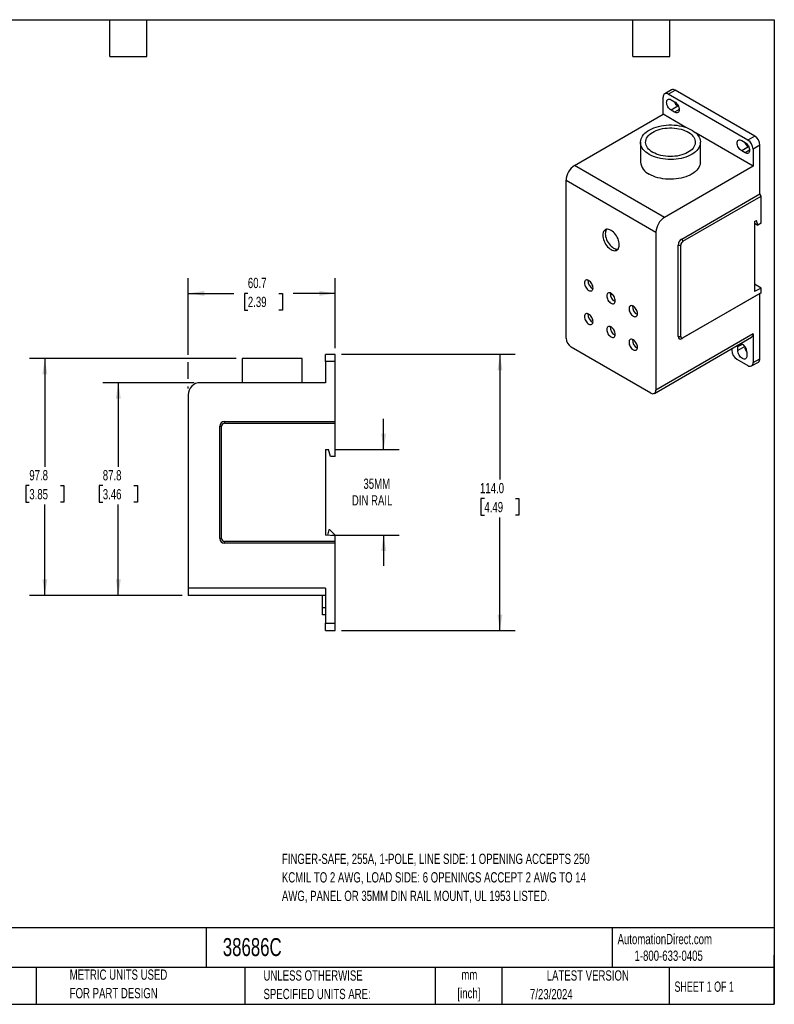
# Model space of a CAD drawing. Header units: millimetres. Extents: x 13 to 546, y 13 to 419.
# Tile 2 of 2: x 235 to 546, y 13 to 419. Entities that reach past the tile are written whole.
import ezdxf

# ---------------------------------------------------------------- set-up
doc = ezdxf.new("R2010")
doc.units = ezdxf.units.MM
doc.header["$LTSCALE"] = 2
doc.layers.add('DIMENSIONS', color=140, linetype='Continuous', lineweight=25)
doc.layers.add('TEXT', color=140, linetype='Continuous', lineweight=25)
doc.styles.add('SLDTEXTSTYLE0', font='TXT', dxfattribs={"width": 0.7})
doc.styles.add('SLDTEXTSTYLE1', font='TXT', dxfattribs={"width": 0.65})
doc.dimstyles.new('SLDDIMSTYLE0', dxfattribs={"dimtxt": 4.316016, "dimasz": 6.604, "dimexe": 0, "dimexo": 0.0625, "dimgap": 1.079004, "dimtad": 0, "dimtih": 1, "dimtoh": 1, "dimrnd": 1e-09, "dimzin": 12, "dimdsep": 46, "dimtxsty": 'SLDTEXTSTYLE0', "dimsah": 1, "dimcen": 0.09, "dimadec": 0, "dimazin": 3, "dimtfac": 1, "dimtofl": 0, "dimtmove": 0, "dimatfit": 3, "dimfxl": 0, "dimfrac": 2, "dimtolj": 1, "dimtzin": 12, "dimarcsym": 0})
doc.dimstyles.new('SLDDIMSTYLE1', dxfattribs={"dimtxt": 4.316016, "dimasz": 6.604, "dimexe": 0, "dimexo": 0.0625, "dimgap": 1.079004, "dimtad": 0, "dimtih": 1, "dimtoh": 1, "dimrnd": 1e-09, "dimzin": 12, "dimdsep": 46, "dimtxsty": 'SLDTEXTSTYLE0', "dimsah": 1, "dimcen": 0.09, "dimadec": 0, "dimazin": 3, "dimtfac": 1, "dimtmove": 0, "dimatfit": 0, "dimfxl": 0, "dimfrac": 2, "dimtolj": 1, "dimtzin": 12, "dimarcsym": 0})
doc.dimstyles.new('SLDDIMSTYLE2', dxfattribs={"dimtxt": 4.316016, "dimasz": 6.604, "dimexe": 0, "dimexo": 0.0625, "dimgap": 1.079004, "dimtad": 0, "dimtih": 1, "dimtoh": 1, "dimrnd": 1e-09, "dimzin": 4, "dimdsep": 46, "dimtxsty": 'SLDTEXTSTYLE0', "dimsah": 1, "dimcen": 0.09, "dimadec": 0, "dimazin": 1, "dimtfac": 1, "dimtofl": 0, "dimtmove": 0, "dimatfit": 3, "dimfxl": 0, "dimfrac": 2, "dimtolj": 1, "dimtzin": 12, "dimarcsym": 0})

# ---------------------------------------------------------------- blocks, each defined once
blk = doc.blocks.new('_D_4')
at = {"layer": 'DIMENSIONS'}
for p, q in [((384.82, 241.68), (384.82, 254.38)), ((364.56, 241.68), (391.17, 241.68)), ((363.36, 206.38), (391.17, 206.38)), ((384.82, 206.38), (384.82, 193.68))]:
    blk.add_line(p, q, dxfattribs=at)
for points in [[(384.82, 241.68), (385.84, 248.28), (383.8, 248.28)], [(384.82, 206.38), (383.8, 199.77), (385.84, 199.77)]]:
    blk.add_solid(points, dxfattribs=at)
at = {"layer": 'DIMENSIONS', "char_height": 4.233, "attachment_point": 1, "style": 'SLDTEXTSTYLE0'}
for s, insert in [('35MM', (376.47, 229.69)), ('DIN RAIL', (371.69, 222.83))]:
    blk.add_mtext(s, dxfattribs=dict(at, insert=insert))
blk = doc.blocks.new('_D_5')
at = {"layer": 'DIMENSIONS'}
for p, q in [((367.36, 280.98), (439.17, 280.98)), ((432.82, 280.98), (432.82, 229.28)), ((426.41, 221.46), (424.96, 221.46)), ((424.96, 221.46), (424.96, 214.6)), ((439.23, 221.46), (440.68, 221.46)), ((440.68, 221.46), (440.68, 214.6)), ((424.96, 214.6), (426.41, 214.6)), ((432.82, 166.98), (432.82, 213.63)), ((440.68, 214.6), (439.23, 214.6)), ((367.36, 166.98), (439.17, 166.98))]:
    blk.add_line(p, q, dxfattribs=at)
for points in [[(432.82, 280.98), (431.8, 274.37), (433.84, 274.37)], [(432.82, 166.98), (433.84, 173.58), (431.8, 173.58)]]:
    blk.add_solid(points, dxfattribs=at)
at = {"layer": 'DIMENSIONS', "char_height": 4.233, "attachment_point": 1, "style": 'SLDTEXTSTYLE0'}
for s, insert in [('114.0', (424.61, 227.88)), ('4.49', (426.41, 220.05))]:
    blk.add_mtext(s, dxfattribs=dict(at, insert=insert))
blk = doc.blocks.new('_D_6')
at = {"layer": 'DIMENSIONS'}
for p, q in [((306.58, 269.28), (268.93, 269.28)), ((275.28, 269.28), (275.28, 234.59)), ((268.87, 226.77), (267.42, 226.77)), ((267.42, 226.77), (267.42, 219.91)), ((281.69, 226.77), (283.14, 226.77)), ((283.14, 226.77), (283.14, 219.91)), ((267.42, 219.91), (268.87, 219.91)), ((283.14, 219.91), (281.69, 219.91)), ((275.28, 181.48), (275.28, 218.94)), ((301.58, 181.48), (268.93, 181.48))]:
    blk.add_line(p, q, dxfattribs=at)
for points in [[(275.28, 269.28), (274.27, 262.67), (276.3, 262.67)], [(275.28, 181.48), (276.3, 188.08), (274.27, 188.08)]]:
    blk.add_solid(points, dxfattribs=at)
at = {"layer": 'DIMENSIONS', "char_height": 4.233, "attachment_point": 1, "style": 'SLDTEXTSTYLE0'}
for s, insert in [('87.8', (268.87, 233.19)), ('3.46', (268.87, 225.36))]:
    blk.add_mtext(s, dxfattribs=dict(at, insert=insert))
blk = doc.blocks.new('_D_7')
at = {"layer": 'DIMENSIONS'}
for p, q in [((323.93, 279.28), (238.59, 279.28)), ((244.94, 279.28), (244.94, 234.59)), ((238.53, 226.77), (237.08, 226.77)), ((237.08, 226.77), (237.08, 219.91)), ((251.35, 226.77), (252.8, 226.77)), ((252.8, 226.77), (252.8, 219.91)), ((237.08, 219.91), (238.53, 219.91)), ((252.8, 219.91), (251.35, 219.91)), ((244.94, 181.48), (244.94, 218.94)), ((301.58, 181.48), (238.59, 181.48))]:
    blk.add_line(p, q, dxfattribs=at)
for points in [[(244.94, 279.28), (243.93, 272.67), (245.96, 272.67)], [(244.94, 181.48), (245.96, 188.08), (243.93, 188.08)]]:
    blk.add_solid(points, dxfattribs=at)
at = {"layer": 'DIMENSIONS', "char_height": 4.233, "attachment_point": 1, "style": 'SLDTEXTSTYLE0'}
for s, insert in [('97.8', (238.53, 233.19)), ('3.85', (238.53, 225.36))]:
    blk.add_mtext(s, dxfattribs=dict(at, insert=insert))
blk = doc.blocks.new('_D_8')
at = {"layer": 'DIMENSIONS'}
for p, q in [((304.12, 280.8), (304.12, 312.48)), ((364.82, 283.52), (364.82, 312.48)), ((304.12, 306.13), (322.91, 306.13)), ((328.76, 306.13), (327.31, 306.13)), ((327.31, 306.13), (327.31, 299.27)), ((341.58, 306.13), (343.03, 306.13)), ((343.03, 306.13), (343.03, 299.27)), ((364.82, 306.13), (347.43, 306.13)), ((327.31, 299.27), (328.76, 299.27)), ((343.03, 299.27), (341.58, 299.27)), ((304.12, 270.8), (304.12, 277.75)), ((304.12, 266.82), (304.12, 267.75))]:
    blk.add_line(p, q, dxfattribs=at)
for points in [[(304.12, 306.13), (310.72, 305.12), (310.72, 307.15)], [(364.82, 306.13), (358.22, 307.15), (358.22, 305.12)]]:
    blk.add_solid(points, dxfattribs=at)
at = {"layer": 'DIMENSIONS', "char_height": 4.233, "attachment_point": 1, "style": 'SLDTEXTSTYLE0'}
for s, insert in [('60.7', (328.76, 312.56)), ('2.39', (328.76, 304.73))]:
    blk.add_mtext(s, dxfattribs=dict(at, insert=insert))

msp = doc.modelspace()

# ---------------------------------------------------------------- linework, layer by layer
for p, q in [((503.666, 390.165), (500.837, 388.532)), ((500.216, 380.054), (500.216, 387.158)), ((502.337, 388.383), (505.166, 390.016)), ((535.218, 369.402), (502.337, 388.383)), ((538.046, 371.035), (505.166, 390.016)), ((503.504, 386.077), (504.918, 385.26)), ((506.333, 383.382), (503.504, 381.749)), ((506.531, 383.267), (506.333, 383.382)), ((463.659, 358.95), (500.216, 380.054)), ((509.636, 374.616), (500.216, 380.054)), ((504.918, 380.933), (503.504, 381.749)), ((506.792, 382.014), (504.918, 380.933)), ((537.339, 358.624), (513.774, 372.227)), ((538.046, 371.035), (535.218, 369.402)), ((490.871, 368.524), (490.871, 360.359)), ((515.571, 360.359), (515.571, 368.524)), ((532.637, 369.259), (534.051, 368.442)), ((535.465, 366.564), (532.637, 364.931)), ((535.664, 366.449), (535.465, 366.564)), ((540.168, 367.36), (537.339, 365.728)), ((540.168, 347.192), (540.168, 367.36)), ((534.051, 364.115), (532.637, 364.931)), ((535.925, 365.196), (534.051, 364.115)), ((537.339, 365.728), (537.339, 358.624)), ((500.782, 337.52), (463.659, 358.95)), ((537.339, 358.624), (500.782, 337.52)), ((460.123, 352.827), (497.246, 331.396)), ((460.123, 287.667), (460.123, 352.827)), ((507.853, 328.537), (540.168, 347.192)), ((508.383, 327.618), (540.698, 346.273)), ((540.698, 346.273), (540.168, 347.192)), ((540.698, 335.127), (540.698, 346.273)), ((537.869, 335.781), (538.718, 336.271)), ((537.869, 335.781), (537.869, 306.957)), ((537.869, 335.127), (539.284, 334.311)), ((539.284, 334.311), (538.718, 336.271)), ((540.698, 335.127), (539.284, 334.311)), ((497.246, 331.396), (497.246, 266.236)), ((506.439, 288.282), (506.439, 326.087)), ((506.439, 326.087), (507.499, 326.087)), ((507.499, 288.282), (507.499, 326.087)), ((507.853, 328.537), (508.383, 327.618)), ((540.698, 308.304), (537.869, 309.937)), ((540.168, 306.12), (507.853, 287.465)), ((540.698, 306.426), (508.383, 287.771)), ((540.698, 308.304), (537.869, 306.957)), ((540.168, 306.12), (540.698, 306.426)), ((540.168, 279.174), (540.168, 306.12)), ((540.698, 306.426), (540.698, 308.304)), ((537.339, 289.381), (497.246, 266.236)), ((537.339, 289.381), (537.339, 277.541)), ((496.625, 264.862), (536.718, 288.007)), ((506.439, 288.282), (507.499, 288.282)), ((507.853, 287.465), (508.383, 287.771)), ((531.046, 284.155), (532.92, 285.236)), ((364.821, 280.976), (360.821, 280.976)), ((360.821, 277.976), (360.821, 280.976)), ((364.821, 277.976), (364.821, 280.976)), ((495.125, 265.011), (462.244, 283.992)), ((528.5, 283.264), (528.5, 282.644)), ((531.046, 282.521), (531.046, 284.155)), ((533.874, 284.154), (531.046, 282.521)), ((533.874, 284.154), (533.874, 284.384)), ((534.794, 281.991), (534.794, 280.358)), ((326.471, 279.276), (326.471, 269.276)), ((351.171, 279.276), (326.471, 279.276)), ((351.171, 269.276), (351.171, 279.276)), ((364.821, 277.976), (360.821, 277.976)), ((360.821, 277.976), (360.821, 269.276)), ((364.821, 253.276), (364.821, 277.976)), ((530.622, 278.969), (535.218, 276.316)), ((536.718, 276.168), (539.546, 277.8)), ((537.339, 277.541), (540.168, 279.174)), ((360.821, 269.276), (309.121, 269.276)), ((304.121, 264.276), (304.121, 184.476)), ((319.121, 253.276), (319.121, 252.526)), ((319.121, 253.276), (364.821, 253.276)), ((319.121, 252.526), (364.821, 252.526)), ((364.821, 252.526), (364.821, 253.276)), ((364.821, 238.876), (364.821, 252.526)), ((317.121, 204.976), (317.121, 251.276)), ((317.121, 251.276), (317.871, 251.276)), ((317.871, 204.976), (317.871, 251.276)), ((360.821, 241.676), (362.021, 241.676)), ((360.821, 241.676), (360.821, 206.376)), ((362.821, 238.876), (362.021, 241.676)), ((364.821, 238.876), (362.821, 238.876)), ((362.221, 208.576), (361.703, 206.299)), ((362.621, 208.576), (362.221, 208.576)), ((362.621, 208.576), (364.821, 206.376)), ((317.121, 204.976), (317.871, 204.976)), ((364.821, 203.726), (319.121, 203.726)), ((319.121, 202.976), (319.121, 203.726)), ((364.821, 206.027), (360.821, 206.376)), ((364.821, 206.027), (364.821, 206.376)), ((364.821, 203.726), (364.821, 206.027)), ((364.821, 202.976), (364.821, 203.726)), ((364.821, 202.976), (319.121, 202.976)), ((364.821, 169.976), (364.821, 202.976)), ((360.821, 184.476), (304.121, 184.476)), ((304.121, 184.476), (304.121, 181.476)), ((360.821, 184.476), (360.821, 169.976)), ((360.821, 181.476), (304.121, 181.476)), ((359.521, 176.476), (359.521, 181.476)), ((359.521, 173.476), (359.521, 176.476)), ((359.521, 176.476), (360.821, 176.476)), ((360.821, 173.476), (359.521, 173.476)), ((360.821, 169.976), (364.821, 169.976)), ((360.821, 166.976), (360.821, 169.976)), ((360.821, 166.976), (364.821, 166.976)), ((364.821, 166.976), (364.821, 169.976))]:
    msp.add_line(p, q)
at = {"flags": 128}
for points in [[(503.504, 381.749), (503.139, 382.002), (502.787, 382.328), (502.463, 382.715), (502.179, 383.148), (501.946, 383.61), (501.773, 384.084), (501.666, 384.552), (501.63, 384.995), (501.666, 385.396), (501.773, 385.74), (501.946, 386.014), (502.179, 386.208), (502.463, 386.313), (502.787, 386.326), (503.139, 386.246), (503.504, 386.077)], [(504.918, 385.26), (505.284, 385.008), (505.635, 384.682), (505.959, 384.295), (506.243, 383.862), (506.476, 383.399), (506.649, 382.925), (506.756, 382.458), (506.792, 382.015), (506.756, 381.613), (506.649, 381.269), (506.476, 380.995), (506.243, 380.801), (505.959, 380.696), (505.635, 380.683), (505.284, 380.763), (504.918, 380.933)], [(494.488, 363.483), (493.751, 363.948), (493.087, 364.449), (492.503, 364.982), (492.003, 365.543), (491.59, 366.127), (491.269, 366.73), (491.041, 367.346), (490.908, 367.972), (490.872, 368.603), (490.932, 369.233), (491.089, 369.857), (491.34, 370.471), (491.685, 371.069), (492.12, 371.648), (492.641, 372.202), (493.246, 372.727), (493.929, 373.22), (494.684, 373.676), (495.506, 374.091), (496.388, 374.463), (497.324, 374.788), (498.306, 375.065), (499.327, 375.29), (500.378, 375.462), (501.451, 375.58), (502.539, 375.643), (503.631, 375.65), (504.72, 375.601), (505.798, 375.497), (506.855, 375.338), (507.884, 375.126), (508.877, 374.862), (509.825, 374.549), (510.721, 374.188), (511.559, 373.783), (512.332, 373.337), (513.033, 372.854), (513.657, 372.336), (514.2, 371.789), (514.657, 371.216), (515.024, 370.622), (515.299, 370.011), (515.48, 369.389), (515.564, 368.761), (515.552, 368.13), (515.444, 367.502), (515.24, 366.883), (514.941, 366.276), (514.551, 365.687), (514.072, 365.12), (513.509, 364.579), (512.865, 364.07), (512.145, 363.595), (511.356, 363.159), (510.502, 362.765), (509.592, 362.416), (508.632, 362.115), (507.63, 361.864), (506.593, 361.665), (505.53, 361.52), (504.449, 361.43), (503.358, 361.395), (502.266, 361.416), (501.181, 361.492), (500.113, 361.624), (499.069, 361.81), (498.057, 362.048), (497.086, 362.337), (496.162, 362.674), (495.294, 363.057), (494.488, 363.483)], [(495.973, 364.34), (495.308, 364.763), (494.716, 365.222), (494.204, 365.711), (493.775, 366.227), (493.435, 366.764), (493.187, 367.317), (493.032, 367.882), (492.972, 368.452), (493.008, 369.024), (493.139, 369.591), (493.365, 370.147), (493.682, 370.689), (494.088, 371.21), (494.58, 371.707), (495.153, 372.173), (495.8, 372.606), (496.517, 373), (497.297, 373.353), (498.132, 373.66), (499.015, 373.92), (499.936, 374.129), (500.889, 374.286), (501.863, 374.389), (502.85, 374.437), (503.84, 374.43), (504.825, 374.368), (505.794, 374.252), (506.74, 374.082), (507.653, 373.86), (508.524, 373.588), (509.346, 373.269), (510.11, 372.905), (510.811, 372.501), (511.44, 372.06), (511.993, 371.585), (512.464, 371.082), (512.848, 370.555), (513.143, 370.009), (513.345, 369.45), (513.453, 368.881), (513.465, 368.31), (513.381, 367.74), (513.202, 367.177), (512.931, 366.628), (512.568, 366.095), (512.119, 365.586), (511.586, 365.104), (510.975, 364.654), (510.292, 364.24), (509.543, 363.866), (508.734, 363.536), (507.875, 363.252), (506.971, 363.017), (506.033, 362.834), (505.069, 362.704), (504.087, 362.628), (503.097, 362.607), (502.109, 362.642), (501.131, 362.731), (500.172, 362.875), (499.242, 363.071), (498.349, 363.318), (497.501, 363.614), (496.707, 363.956), (495.973, 364.34)], [(532.637, 364.931), (532.271, 365.184), (531.92, 365.51), (531.596, 365.897), (531.312, 366.33), (531.079, 366.792), (530.906, 367.266), (530.799, 367.734), (530.763, 368.177), (530.799, 368.578), (530.906, 368.922), (531.079, 369.196), (531.312, 369.39), (531.596, 369.495), (531.92, 369.508), (532.271, 369.428), (532.637, 369.259)], [(534.051, 368.442), (534.417, 368.19), (534.768, 367.864), (535.092, 367.477), (535.376, 367.044), (535.609, 366.581), (535.782, 366.107), (535.889, 365.64), (535.925, 365.197), (535.889, 364.795), (535.782, 364.451), (535.609, 364.177), (535.376, 363.983), (535.092, 363.878), (534.768, 363.865), (534.417, 363.945), (534.051, 364.115)], [(515.571, 360.359), (515.552, 359.964), (515.444, 359.337), (515.24, 358.717), (514.941, 358.11), (514.551, 357.521), (514.072, 356.954), (513.509, 356.414), (512.865, 355.905), (512.145, 355.43), (511.356, 354.994), (510.502, 354.6), (509.592, 354.251), (508.632, 353.95), (507.63, 353.699), (506.593, 353.5), (505.53, 353.355), (504.449, 353.264), (503.358, 353.229), (502.266, 353.25), (501.181, 353.327), (500.113, 353.459), (499.069, 353.644), (498.057, 353.882), (497.086, 354.171), (496.162, 354.508), (495.294, 354.891), (494.488, 355.317)], [(482.114, 326.209), (482.079, 326.793), (481.975, 327.405), (481.804, 328.033), (481.57, 328.665), (481.276, 329.286), (480.93, 329.886), (480.539, 330.45), (480.109, 330.969), (479.651, 331.431), (479.173, 331.827), (478.685, 332.149), (478.197, 332.391), (477.718, 332.547), (477.26, 332.614), (476.831, 332.591), (476.439, 332.479), (476.093, 332.279), (475.8, 331.996), (475.565, 331.635), (475.394, 331.204), (475.29, 330.712), (475.255, 330.169), (475.29, 329.585), (475.394, 328.973), (475.565, 328.345), (475.8, 327.714), (476.093, 327.092), (476.439, 326.493), (476.831, 325.928), (477.26, 325.409), (477.718, 324.947), (478.197, 324.551), (478.685, 324.229), (479.173, 323.987), (479.651, 323.832), (480.109, 323.764), (480.539, 323.787), (480.93, 323.9), (481.276, 324.1), (481.57, 324.383), (481.804, 324.743), (481.975, 325.174), (482.079, 325.666), (482.114, 326.209)], [(476.849, 332.594), (476.626, 332.247), (476.455, 331.817), (476.351, 331.325), (476.316, 330.781), (476.351, 330.197), (476.455, 329.585), (476.626, 328.957), (476.86, 328.326), (477.153, 327.704), (477.499, 327.105), (477.891, 326.54), (478.321, 326.022), (478.779, 325.559), (479.257, 325.163), (479.745, 324.841), (480.233, 324.6), (480.711, 324.444), (481.17, 324.377), (481.581, 324.397)], [(471.26, 308.387), (471.226, 308.805), (471.125, 309.246), (470.962, 309.693), (470.742, 310.13), (470.474, 310.538), (470.169, 310.903), (469.837, 311.211), (469.492, 311.449), (469.147, 311.609), (468.816, 311.684), (468.51, 311.672), (468.242, 311.573), (468.022, 311.39), (467.859, 311.132), (467.758, 310.807), (467.724, 310.428), (467.758, 310.01), (467.859, 309.569), (468.022, 309.122), (468.242, 308.686), (468.51, 308.277), (468.816, 307.912), (469.147, 307.605), (469.492, 307.366), (469.837, 307.207), (470.169, 307.131), (470.474, 307.144), (470.742, 307.243), (470.962, 307.425), (471.125, 307.684), (471.226, 308.009), (471.26, 308.387)], [(480.452, 303.081), (480.418, 303.499), (480.318, 303.94), (480.154, 304.387), (479.935, 304.823), (479.667, 305.232), (479.361, 305.597), (479.03, 305.904), (478.685, 306.143), (478.34, 306.302), (478.008, 306.378), (477.703, 306.365), (477.435, 306.266), (477.215, 306.084), (477.051, 305.825), (476.951, 305.5), (476.917, 305.122), (476.951, 304.704), (477.051, 304.263), (477.215, 303.816), (477.435, 303.379), (477.703, 302.971), (478.008, 302.606), (478.34, 302.298), (478.685, 302.06), (479.03, 301.9), (479.361, 301.825), (479.667, 301.837), (479.935, 301.936), (480.154, 302.119), (480.318, 302.377), (480.418, 302.702), (480.452, 303.081)], [(489.645, 297.774), (489.611, 298.192), (489.51, 298.633), (489.347, 299.08), (489.127, 299.516), (488.859, 299.925), (488.554, 300.29), (488.222, 300.598), (487.877, 300.836), (487.532, 300.996), (487.201, 301.071), (486.895, 301.059), (486.627, 300.96), (486.407, 300.777), (486.244, 300.519), (486.143, 300.194), (486.109, 299.815), (486.143, 299.397), (486.244, 298.956), (486.407, 298.509), (486.627, 298.073), (486.895, 297.664), (487.201, 297.299), (487.532, 296.991), (487.877, 296.753), (488.222, 296.593), (488.554, 296.518), (488.859, 296.53), (489.127, 296.629), (489.347, 296.812), (489.51, 297.071), (489.611, 297.395), (489.645, 297.774)], [(471.26, 294.506), (471.226, 294.924), (471.125, 295.365), (470.962, 295.812), (470.742, 296.248), (470.474, 296.657), (470.169, 297.022), (469.837, 297.33), (469.492, 297.568), (469.147, 297.728), (468.816, 297.803), (468.51, 297.791), (468.242, 297.692), (468.022, 297.509), (467.859, 297.251), (467.758, 296.926), (467.724, 296.547), (467.758, 296.129), (467.859, 295.688), (468.022, 295.241), (468.242, 294.805), (468.51, 294.396), (468.816, 294.031), (469.147, 293.724), (469.492, 293.485), (469.837, 293.325), (470.169, 293.25), (470.474, 293.262), (470.742, 293.362), (470.962, 293.544), (471.125, 293.803), (471.226, 294.127), (471.26, 294.506)], [(480.452, 289.199), (480.418, 289.617), (480.318, 290.058), (480.154, 290.506), (479.935, 290.942), (479.667, 291.35), (479.361, 291.715), (479.03, 292.023), (478.685, 292.261), (478.34, 292.421), (478.008, 292.496), (477.703, 292.484), (477.435, 292.385), (477.215, 292.203), (477.051, 291.944), (476.951, 291.619), (476.917, 291.24), (476.951, 290.823), (477.051, 290.382), (477.215, 289.934), (477.435, 289.498), (477.703, 289.09), (478.008, 288.725), (478.34, 288.417), (478.685, 288.179), (479.03, 288.019), (479.361, 287.943), (479.667, 287.956), (479.935, 288.055), (480.154, 288.237), (480.318, 288.496), (480.418, 288.821), (480.452, 289.199)], [(489.645, 283.893), (489.611, 284.311), (489.51, 284.752), (489.347, 285.199), (489.127, 285.635), (488.859, 286.044), (488.554, 286.409), (488.222, 286.716), (487.877, 286.955), (487.532, 287.115), (487.201, 287.19), (486.895, 287.178), (486.627, 287.078), (486.407, 286.896), (486.244, 286.637), (486.143, 286.312), (486.109, 285.934), (486.143, 285.516), (486.244, 285.075), (486.407, 284.628), (486.627, 284.191), (486.895, 283.783), (487.201, 283.418), (487.532, 283.11), (487.877, 282.872), (488.222, 282.712), (488.554, 282.637), (488.859, 282.649), (489.127, 282.748), (489.347, 282.931), (489.51, 283.189), (489.611, 283.514), (489.645, 283.893)], [(531.046, 284.155), (531.082, 284.556), (531.144, 284.79)], [(534.794, 280.358), (534.758, 279.957), (534.651, 279.612), (534.478, 279.338), (534.245, 279.145), (533.961, 279.04), (533.637, 279.027), (533.285, 279.106), (532.92, 279.276), (532.554, 279.529), (532.203, 279.855), (531.879, 280.242), (531.595, 280.675), (531.362, 281.137), (531.189, 281.611), (531.082, 282.079), (531.046, 282.521)]]:
    msp.add_lwpolyline(points, dxfattribs=at)
for centre, radius, start, end in [((504.287, 388.789), 1.509, 54.38242, 114.30712), ((501.509, 387.368), 1.31, 50.79671, 189.21404), ((508.53, 386.809), 4.071, 200.62493, 237.33312), ((535.562, 367.151), 4.61, 2.60548, 57.39452), ((537.663, 369.991), 4.071, 200.62493, 237.33312), ((532.733, 365.518), 4.61, 2.60548, 57.39452), ((467.769, 352.494), 7.654, 122.48735, 177.51265), ((497.008, 360.943), 6.165, 185.44398, 245.87616), ((504.893, 331.064), 7.654, 122.48735, 177.51265), ((509.509, 325.948), 3.074, 122.60548, 177.39452), ((509.418, 326), 1.921, 122.60548, 177.39452), ((472.723, 311.273), 3.569, 174.71714, 245.27748), ((481.915, 305.966), 3.569, 174.71714, 245.27748), ((491.108, 300.66), 3.569, 174.71714, 245.27748), ((472.723, 297.392), 3.569, 174.71714, 245.27748), ((481.915, 292.085), 3.569, 174.71714, 245.27748), ((535.869, 289.219), 1.479, 305.01333, 6.29885), ((464.729, 287.876), 4.61, 182.60548, 237.39452), ((491.108, 286.778), 3.569, 174.71714, 245.27748), ((507.301, 288.142), 0.873, 170.78596, 309.20329), ((508.038, 288.194), 0.546, 170.78596, 309.20329), ((531.089, 281.975), 3.705, 0.25167, 70.58211), ((533.106, 282.853), 4.61, 182.60548, 237.39452), ((537.941, 284.344), 4.071, 182.66793, 219.36466), ((536.046, 277.331), 1.31, 230.79671, 9.21404), ((538.698, 279.012), 1.479, 305.01333, 6.29885), ((309.121, 264.276), 5, 90, 180), ((495.953, 266.026), 1.31, 230.79671, 9.21404), ((319.121, 251.276), 2, 90, 180), ((319.121, 251.276), 1.25, 90, 180), ((319.121, 204.976), 2, 180, 270), ((319.121, 204.976), 1.25, 180, 270)]:
    msp.add_arc(centre, radius, start, end)
at = {"layer": 'TEXT'}
for p, q in [((12.7, 419.1), (546.1, 419.1)), ((271.78, 403.86), (271.78, 419.1)), ((287.02, 403.86), (287.02, 419.1)), ((487.68, 403.86), (487.68, 419.1)), ((502.92, 403.86), (502.92, 419.1)), ((546.1, 419.1), (546.1, 12.7)), ((271.78, 403.86), (287.02, 403.86)), ((487.68, 403.86), (502.92, 403.86)), ((546.1, 44.252), (12.7, 44.252)), ((311.518, 44.252), (311.518, 27.94)), ((479.151, 44.252), (479.151, 27.94)), ((546.1, 12.7), (546.1, 33.02)), ((546.1, 27.94), (12.7, 27.94)), ((241.293, 27.94), (241.293, 12.7)), ((327.56, 27.94), (327.56, 12.7)), ((406.049, 27.94), (406.049, 12.7)), ((433.624, 27.94), (433.624, 12.7)), ((502.697, 27.94), (502.697, 12.7)), ((12.7, 12.7), (546.1, 12.7))]:
    msp.add_line(p, q, dxfattribs=at)

# ---------------------------------------------------------------- texts
for s, insert, char_height, attachment_point, style in [('FINGER-SAFE, 255A, 1-POLE, LINE SIDE: 1 OPENING ACCEPTS 250', (342.809, 74.863), 4.23333, 1, 'SLDTEXTSTYLE0'), ('KCMIL TO 2 AWG, LOAD SIDE: 6 OPENINGS ACCEPT 2 AWG TO 14', (342.809, 67.218), 4.23333, 1, 'SLDTEXTSTYLE0'), ('AWG, PANEL OR 35MM DIN RAIL MOUNT, UL 1953 LISTED.', (342.809, 59.574), 4.23333, 1, 'SLDTEXTSTYLE0'), ('AutomationDirect.com', (481.39, 41.753), 4.23333, 1, 'SLDTEXTSTYLE0'), ('38686C', (318.415, 40.03), 7.4083, 1, 'SLDTEXTSTYLE0'), ('1-800-633-0405', (488.383, 34.874), 4.23333, 1, 'SLDTEXTSTYLE0'), ('METRIC UNITS USED', (255.209, 27.072), 4.23333, 1, 'SLDTEXTSTYLE0'), ('UNLESS OTHERWISE', (335.216, 26.723), 4.23333, 1, 'SLDTEXTSTYLE0'), ('mm', (420.198, 27.038), 4.2333, 2, 'SLDTEXTSTYLE0'), ('LATEST VERSION', (469.104, 26.728), 4.23333, 2, 'SLDTEXTSTYLE0'), ('SHEET 1 OF 1', (504.883, 22.103), 4.23333, 1, 'SLDTEXTSTYLE1'), ('FOR PART DESIGN', (255.209, 19.428), 4.23333, 1, 'SLDTEXTSTYLE0'), ('SPECIFIED UNITS ARE:', (335.216, 19.078), 4.23333, 1, 'SLDTEXTSTYLE0'), ('[inch]', (420.03, 19.394), 4.2333, 2, 'SLDTEXTSTYLE0'), ('7/23/2024', (445.226, 19.017), 4.2333, 1, 'SLDTEXTSTYLE0')]:
    msp.add_mtext(s, dxfattribs=dict(at, insert=insert, char_height=char_height, attachment_point=attachment_point, style=style))

# ---------------------------------------------------------------- dimensions: what is measured, and where the dimension line sits
at = {"layer": 'DIMENSIONS'}
dim = msp.add_linear_dim(base=(304.121, 306.134), p1=(364.821, 280.976), p2=(304.121, 264.276), dimstyle='SLDDIMSTYLE0', dxfattribs=at)
dim.commit()
dim.dimension.update_dxf_attribs({"geometry": '_D_8', "text_midpoint": (335.172, 306.134), "dimtype": 160})
for base, p1, p2, dimstyle, picture, middle in [((432.821, 166.976), (364.821, 280.976), (364.821, 166.976), 'SLDDIMSTYLE2', '_D_5', (432.821, 221.456)), ((244.942, 181.476), (326.471, 279.276), (304.121, 181.476), 'SLDDIMSTYLE0', '_D_7', (244.942, 226.766)), ((275.282, 181.476), (309.121, 269.276), (304.121, 181.476), 'SLDDIMSTYLE0', '_D_6', (275.282, 226.766))]:
    dim = msp.add_linear_dim(base=base, p1=p1, p2=p2, angle=90, dimstyle=dimstyle, dxfattribs=at)
    dim.commit()
    dim.dimension.update_dxf_attribs({"geometry": picture, "text_midpoint": middle, "dimtype": 160})
dim = msp.add_linear_dim(base=(384.821, 206.376), p1=(362.021, 241.676), p2=(360.821, 206.376), angle=90, text='35MM\\PDIN RAIL', dimstyle='SLDDIMSTYLE1', dxfattribs=at)
dim.commit()
dim.dimension.update_dxf_attribs({"geometry": '_D_4', "text_midpoint": (384.821, 224.237), "dimtype": 160})

doc.saveas('drawing.dxf')
